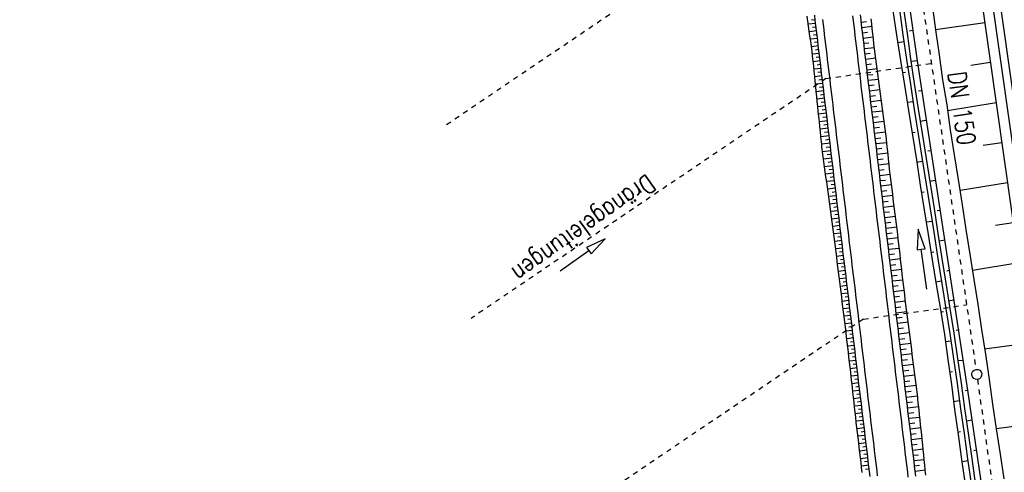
# Model space of a CAD drawing. Extents: x 446457 to 447032, y 444506 to 445688.
# Tile 71 of 83: x 446532 to 446629, y 445464 to 445509. Entities that reach past the tile are written whole.
import ezdxf

# ---------------------------------------------------------------- set-up
doc = ezdxf.new("R2010")
doc.units = 0
doc.header["$LTSCALE"] = 2
doc.header["$MEASUREMENT"] = 0
for name, pattern in [('ACAD_ISO03W100', [0.5, 0.25, -0.25]), ('AUSGEZOGEN', [0]), ('STRICHLINIEX2', [0.5, 0.25, -0.25])]:
    doc.linetypes.add(name, pattern=pattern)
for name, color, linetype in [('DB-Böschungen', 15, 'CONTINUOUS'), ('DB-Dränagesystem_neu', 15, 'CONTINUOUS'), ('DB-GRABEN', 15, 'AUSGEZOGEN'), ('DB-Kabelanlagen', 15, 'CONTINUOUS'), ('DB-LS-Wände', 15, 'CONTINUOUS'), ('DB-vorhandene_Dränagen', 15, 'CONTINUOUS'), ('DB-Wegböschungen', 15, 'CONTINUOUS'), ('DB-Wege', 15, 'CONTINUOUS'), ('FBRTOP', 250, 'AUSGEZOGEN')]:
    doc.layers.add(name, color=color, linetype=linetype)
doc.styles.add('ROMANS', font='romans.shx', dxfattribs={"width": 0.8})

msp = doc.modelspace()

# ---------------------------------------------------------------- linework, layer by layer
at = {"layer": 'DB-Böschungen', "linetype": 'Continuous'}
for p, q in [((446620.178, 445561.081), (446636.014, 445448.746)), ((446622.338, 445510.413), (446622.688, 445507.913)), ((446627.573, 445508.623), (446622.689, 445507.913)), ((446622.688, 445507.913), (446623.038, 445505.463)), ((446623.038, 445505.463), (446623.388, 445502.963)), ((446628.129, 445504.681), (446626.188, 445504.413)), ((446623.388, 445502.963), (446623.789, 445500.513)), ((446623.789, 445500.513), (446624.139, 445498.013)), ((446628.69, 445500.701), (446623.87, 445499.918)), ((446624.139, 445498.013), (446624.539, 445495.563)), ((446629.247, 445496.747), (446627.389, 445496.463)), ((446624.539, 445495.563), (446624.939, 445493.113)), ((446624.939, 445493.113), (446625.339, 445490.613)), ((446629.807, 445492.78), (446625.113, 445492.017)), ((446625.339, 445490.613), (446625.689, 445488.163)), ((446625.689, 445488.163), (446626.089, 445485.713)), ((446630.363, 445488.831), (446628.639, 445488.563)), ((446626.089, 445485.713), (446626.489, 445483.213)), ((446630.923, 445484.858), (446626.345, 445484.114)), ((446626.489, 445483.213), (446626.889, 445480.763)), ((446626.889, 445480.763), (446627.239, 445478.263)), ((446627.239, 445478.263), (446627.639, 445475.813)), ((446632.041, 445476.929), (446627.539, 445476.313)), ((446627.639, 445475.813), (446627.989, 445473.313)), ((446627.989, 445473.313), (446628.339, 445470.863)), ((446628.339, 445470.863), (446628.689, 445468.413)), ((446633.155, 445469.029), (446628.689, 445468.413)), ((446628.689, 445468.413), (446629.089, 445465.913)), ((446629.089, 445465.913), (446629.439, 445463.463))]:
    msp.add_line(p, q, dxfattribs=at)
at = {"layer": 'DB-Dränagesystem_neu', "linetype": 'STRICHLINIEX2'}
for p, q in [((446619.62, 445522.802), (446626.696, 445474.316)), ((446611.839, 445503.103), (446622.275, 445504.608)), ((446615.54, 445479.294), (446625.764, 445480.7)), ((446626.837, 445473.326), (446633.648, 445424.801))]:
    msp.add_line(p, q, dxfattribs=at)
at = {"layer": 'DB-Dränagesystem_neu', "linetype": 'Continuous'}
msp.add_ellipse((446626.768, 445473.821), major_axis=(0.354, 0.354), ratio=1, start_param=4.066813, end_param=10.349998, dxfattribs=at)
at = {"layer": 'DB-GRABEN', "linetype": 'Continuous'}
for p, q in [((446616.068, 445538.579), (446620.864, 445504.85)), ((446618.464, 445509.85), (446618.814, 445507.4)), ((446619.114, 445509.95), (446619.464, 445507.45)), ((446619.514, 445510), (446619.864, 445507.55)), ((446619.864, 445507.55), (446620.214, 445505.05)), ((446620.414, 445507.85), (446620.114, 445507.8)), ((446618.814, 445507.4), (446619.214, 445504.9)), ((446619.564, 445506.75), (446618.964, 445506.65)), ((446619.464, 445507.45), (446619.814, 445505)), ((446619.214, 445504.9), (446619.614, 445502.45)), ((446619.814, 445505), (446620.214, 445502.55)), ((446620.214, 445505.05), (446620.564, 445502.6)), ((446620.864, 445504.85), (446620.264, 445504.8)), ((446620.864, 445504.85), (446625.864, 445472.25)), ((446619.414, 445503.7), (446619.714, 445503.75)), ((446619.614, 445502.45), (446620.014, 445499.95)), ((446620.214, 445502.55), (446620.564, 445500.05)), ((446620.564, 445502.6), (446620.964, 445500.1)), ((446621.264, 445501.9), (446621.014, 445501.85)), ((446620.464, 445500.8), (446619.864, 445500.75)), ((446620.014, 445499.95), (446620.414, 445497.5)), ((446620.564, 445500.05), (446620.964, 445497.6)), ((446620.964, 445500.1), (446621.364, 445497.65)), ((446621.714, 445498.95), (446621.164, 445498.85)), ((446620.364, 445497.75), (446620.664, 445497.8)), ((446620.414, 445497.5), (446620.814, 445495.05)), ((446620.964, 445497.6), (446621.364, 445495.1)), ((446621.364, 445497.65), (446621.764, 445495.2)), ((446622.214, 445495.95), (446621.914, 445495.9)), ((446620.814, 445495.05), (446621.164, 445492.55)), ((446621.414, 445494.9), (446620.814, 445494.8)), ((446621.364, 445495.1), (446621.764, 445492.65)), ((446621.764, 445495.2), (446622.164, 445492.7)), ((446622.664, 445493), (446622.114, 445492.9)), ((446621.164, 445492.55), (446621.564, 445490.1)), ((446621.764, 445492.65), (446622.164, 445490.2)), ((446622.164, 445492.7), (446622.564, 445490.25)), ((446621.314, 445491.85), (446621.564, 445491.9)), ((446621.564, 445490.1), (446621.964, 445487.65)), ((446622.164, 445490.2), (446622.564, 445487.7)), ((446622.564, 445490.25), (446622.914, 445487.75)), ((446623.164, 445490.05), (446622.864, 445490)), ((446620.977, 445488.184), (446620.862, 445486.147)), ((446621.654, 445486.26), (446620.977, 445488.184)), ((446622.364, 445488.95), (446621.764, 445488.9)), ((446621.964, 445487.65), (446622.364, 445485.15)), ((446622.564, 445487.7), (446622.914, 445485.25)), ((446622.914, 445487.75), (446623.314, 445485.3)), ((446623.614, 445487.1), (446623.064, 445487)), ((446620.862, 445486.147), (446621.258, 445486.204)), ((446621.258, 445486.204), (446621.654, 445486.26)), ((446621.819, 445482.243), (446621.258, 445486.204)), ((446622.264, 445485.9), (446622.514, 445485.95)), ((446622.364, 445485.15), (446622.764, 445482.7)), ((446622.914, 445485.25), (446623.314, 445482.8)), ((446623.314, 445485.3), (446623.714, 445482.85)), ((446624.064, 445484.1), (446623.814, 445484.05)), ((446623.264, 445483.05), (446622.714, 445482.95)), ((446622.764, 445482.7), (446623.164, 445480.25)), ((446623.314, 445482.8), (446623.714, 445480.3)), ((446623.714, 445482.85), (446624.114, 445480.35)), ((446623.164, 445480.25), (446623.564, 445477.75)), ((446623.714, 445480.3), (446624.114, 445477.85)), ((446624.514, 445481.15), (446624.014, 445481.05)), ((446624.114, 445480.35), (446624.514, 445477.9)), ((446623.214, 445480), (446623.464, 445480.05)), ((446623.564, 445477.75), (446623.914, 445475.3)), ((446624.114, 445477.85), (446624.464, 445475.35)), ((446624.514, 445477.9), (446624.864, 445475.4)), ((446625.014, 445478.2), (446624.714, 445478.15)), ((446624.214, 445477.1), (446623.664, 445477.05)), ((446624.864, 445475.4), (446625.214, 445472.95)), ((446623.914, 445475.3), (446624.264, 445472.8)), ((446624.464, 445475.35), (446624.814, 445472.9)), ((446625.464, 445475.2), (446624.914, 445475.15)), ((446624.064, 445474.05), (446624.364, 445474.1)), ((446624.264, 445472.8), (446624.565, 445470.35)), ((446624.814, 445472.9), (446625.165, 445470.4)), ((446625.214, 445472.95), (446625.565, 445470.45)), ((446625.864, 445472.25), (446625.614, 445472.2)), ((446625.864, 445472.25), (446629.765, 445445.55)), ((446625.065, 445471.2), (446624.465, 445471.1)), ((446624.565, 445470.35), (446624.915, 445467.85)), ((446625.165, 445470.4), (446625.515, 445467.95)), ((446625.565, 445470.45), (446625.915, 445468)), ((446626.315, 445469.3), (446625.765, 445469.2)), ((446624.865, 445468.1), (446625.165, 445468.15)), ((446624.915, 445467.85), (446625.265, 445465.4)), ((446625.515, 445467.95), (446625.865, 445465.45)), ((446625.915, 445468), (446626.265, 445465.5)), ((446626.765, 445466.3), (446626.465, 445466.25)), ((446625.265, 445465.4), (446625.615, 445462.9)), ((446625.915, 445465.25), (446625.315, 445465.15)), ((446625.865, 445465.45), (446626.215, 445463)), ((446626.265, 445465.5), (446626.615, 445463.05))]:
    msp.add_line(p, q, dxfattribs=at)
at = {"layer": 'DB-Kabelanlagen', "linetype": 'Continuous'}
msp.add_line((446621.933, 445561.329), (446637.263, 445452.431), dxfattribs=at)
at = {"layer": 'DB-LS-Wände', "linetype": 'Continuous'}
msp.add_line((446624.674, 445536.475), (446637.004, 445448.886), dxfattribs=at)
at = {"layer": 'DB-vorhandene_Dränagen', "linetype": 'ACAD_ISO03W100'}
for p, q in [((446608.656, 445521.753), (446574.023, 445498.358)), ((446611.839, 445503.103), (446576.696, 445479.364)), ((446615.54, 445479.294), (446580.077, 445455.339))]:
    msp.add_line(p, q, dxfattribs=at)
at = {"layer": 'DB-vorhandene_Dränagen', "linetype": 'Continuous'}
for p, q in [((446589.992, 445487.227), (446588.13, 445486.394)), ((446588.593, 445485.742), (446589.992, 445487.227)), ((446588.13, 445486.394), (446588.362, 445486.068)), ((446585.532, 445484.056), (446588.362, 445486.068)), ((446588.362, 445486.068), (446588.593, 445485.742))]:
    msp.add_line(p, q, dxfattribs=at)
at = {"layer": 'DB-Wegböschungen', "linetype": 'Continuous'}
for p, q in [((446610.052, 445508.781), (446609.984, 445509.276)), ((446610.12, 445508.286), (446610.052, 445508.781)), ((446610.818, 445508.561), (446610.094, 445508.474)), ((446610.774, 445508.932), (446610.409, 445508.888)), ((446610.781, 445508.869), (446610.722, 445509.365)), ((446610.841, 445508.372), (446610.781, 445508.869)), ((446615.309, 445508.909), (446615.249, 445509.405)), ((446615.368, 445508.412), (446615.309, 445508.909)), ((446615.336, 445508.686), (446615.84, 445508.747)), ((446616.374, 445508.533), (446616.322, 445509.031)), ((446616.425, 445508.036), (446616.374, 445508.533)), ((446610.188, 445507.79), (446610.12, 445508.286)), ((446610.256, 445507.295), (446610.188, 445507.79)), ((446610.907, 445507.82), (446610.196, 445507.734)), ((446610.863, 445508.191), (446610.504, 445508.147)), ((446610.901, 445507.876), (446610.841, 445508.372)), ((446610.96, 445507.379), (446610.901, 445507.876)), ((446615.428, 445507.916), (446615.368, 445508.412)), ((446615.398, 445508.163), (446616.399, 445508.284)), ((446615.488, 445507.42), (446615.428, 445507.916)), ((446615.461, 445507.641), (446615.957, 445507.7)), ((446616.476, 445507.538), (446616.425, 445508.036)), ((446616.531, 445507.041), (446616.476, 445507.538)), ((446610.324, 445506.799), (446610.256, 445507.295)), ((446610.996, 445507.078), (446610.297, 445506.994)), ((446610.392, 445506.304), (446610.324, 445506.799)), ((446610.952, 445507.449), (446610.599, 445507.407)), ((446611.041, 445506.708), (446610.695, 445506.666)), ((446611.02, 445506.883), (446610.96, 445507.379)), ((446611.079, 445506.386), (446611.02, 445506.883)), ((446615.547, 445506.923), (446615.488, 445507.42)), ((446615.524, 445507.118), (446616.509, 445507.236)), ((446615.607, 445506.427), (446615.547, 445506.923)), ((446615.587, 445506.595), (446616.077, 445506.654)), ((446616.587, 445506.544), (446616.531, 445507.041)), ((446610.457, 445505.808), (446610.392, 445506.304)), ((446611.085, 445506.337), (446610.399, 445506.254)), ((446610.517, 445505.312), (446610.457, 445505.808)), ((446611.174, 445505.595), (446610.493, 445505.514)), ((446611.13, 445505.966), (446610.788, 445505.925)), ((446611.139, 445505.89), (446611.079, 445506.386)), ((446611.199, 445505.394), (446611.139, 445505.89)), ((446615.667, 445505.93), (446615.607, 445506.427)), ((446615.65, 445506.072), (446616.627, 445506.189)), ((446615.726, 445505.434), (446615.667, 445505.93)), ((446615.712, 445505.549), (446616.201, 445505.608)), ((446616.644, 445506.048), (446616.587, 445506.544)), ((446616.705, 445505.551), (446616.644, 445506.048)), ((446610.573, 445504.815), (446610.517, 445505.312)), ((446610.623, 445504.317), (446610.573, 445504.815)), ((446611.264, 445504.854), (446610.577, 445504.772)), ((446611.219, 445505.225), (446610.878, 445505.184)), ((446611.258, 445504.897), (446611.199, 445505.394)), ((446611.318, 445504.401), (446611.258, 445504.897)), ((446615.786, 445504.937), (446615.726, 445505.434)), ((446615.775, 445505.026), (446616.758, 445505.144)), ((446615.846, 445504.441), (446615.786, 445504.937)), ((446616.77, 445505.056), (446616.705, 445505.551)), ((446616.836, 445504.56), (446616.77, 445505.056)), ((446610.674, 445503.82), (446610.623, 445504.317)), ((446611.353, 445504.113), (446610.653, 445504.029)), ((446610.725, 445503.322), (446610.674, 445503.82)), ((446611.308, 445504.483), (446610.962, 445504.442)), ((446611.397, 445503.742), (446611.044, 445503.699)), ((446611.378, 445503.904), (446611.318, 445504.401)), ((446611.437, 445503.408), (446611.378, 445503.904)), ((446615.838, 445504.503), (446616.333, 445504.562)), ((446615.905, 445503.944), (446615.846, 445504.441)), ((446615.901, 445503.98), (446616.896, 445504.1)), ((446615.965, 445503.448), (446615.905, 445503.944)), ((446616.901, 445504.064), (446616.836, 445504.56)), ((446616.967, 445503.568), (446616.901, 445504.064)), ((446610.776, 445502.825), (446610.725, 445503.322)), ((446611.442, 445503.371), (446610.729, 445503.286)), ((446610.827, 445502.327), (446610.776, 445502.825)), ((446611.486, 445503), (446611.126, 445502.957)), ((446611.497, 445502.911), (446611.437, 445503.408)), ((446611.556, 445502.415), (446611.497, 445502.911)), ((446615.964, 445503.457), (446616.465, 445503.517)), ((446616.024, 445502.952), (446615.965, 445503.448)), ((446616.084, 445502.455), (446616.024, 445502.952)), ((446616.026, 445502.934), (446617.034, 445503.055)), ((446617.032, 445503.073), (446616.967, 445503.568)), ((446617.098, 445502.577), (446617.032, 445503.073)), ((446611.531, 445502.63), (446610.805, 445502.542)), ((446610.877, 445501.83), (446610.827, 445502.327)), ((446610.928, 445501.332), (446610.877, 445501.83)), ((446611.62, 445501.888), (446610.88, 445501.799)), ((446611.575, 445502.259), (446611.209, 445502.215)), ((446611.616, 445501.918), (446611.556, 445502.415)), ((446611.676, 445501.422), (446611.616, 445501.918)), ((446616.144, 445501.959), (446616.084, 445502.455)), ((446616.089, 445502.411), (446616.596, 445502.472)), ((446616.203, 445501.462), (446616.144, 445501.959)), ((446616.152, 445501.888), (446617.172, 445502.011)), ((446617.163, 445502.081), (446617.098, 445502.577)), ((446617.229, 445501.585), (446617.163, 445502.081)), ((446610.979, 445500.835), (446610.928, 445501.332)), ((446611.709, 445501.147), (446610.956, 445501.056)), ((446611.03, 445500.337), (446610.979, 445500.835)), ((446611.664, 445501.518), (446611.291, 445501.473)), ((446611.753, 445500.776), (446611.374, 445500.731)), ((446611.735, 445500.926), (446611.676, 445501.422)), ((446611.795, 445500.429), (446611.735, 445500.926)), ((446616.263, 445500.966), (446616.203, 445501.462)), ((446616.215, 445501.366), (446616.728, 445501.427)), ((446616.323, 445500.469), (446616.263, 445500.966)), ((446616.278, 445500.843), (446617.311, 445500.967)), ((446617.295, 445501.09), (446617.229, 445501.585)), ((446617.363, 445500.594), (446617.295, 445501.09)), ((446611.08, 445499.84), (446611.03, 445500.337)), ((446611.798, 445500.405), (446611.032, 445500.313)), ((446611.131, 445499.342), (446611.08, 445499.84)), ((446611.842, 445500.035), (446611.456, 445499.988)), ((446611.855, 445499.933), (446611.795, 445500.429)), ((446611.914, 445499.436), (446611.855, 445499.933)), ((446616.382, 445499.973), (446616.323, 445500.469)), ((446616.341, 445500.32), (446616.862, 445500.382)), ((446616.442, 445499.477), (446616.382, 445499.973)), ((446616.403, 445499.797), (446617.456, 445499.923)), ((446617.431, 445500.099), (446617.363, 445500.594)), ((446617.5, 445499.604), (446617.431, 445500.099)), ((446611.887, 445499.664), (446611.108, 445499.57)), ((446611.182, 445498.845), (446611.131, 445499.342)), ((446611.234, 445498.347), (446611.182, 445498.845)), ((446611.976, 445498.922), (446611.184, 445498.827)), ((446611.931, 445499.293), (446611.539, 445499.246)), ((446611.974, 445498.94), (446611.914, 445499.436)), ((446612.034, 445498.444), (446611.974, 445498.94)), ((446616.501, 445498.98), (446616.442, 445499.477)), ((446616.466, 445499.274), (446616.997, 445499.338)), ((446616.561, 445498.484), (446616.501, 445498.98)), ((446616.529, 445498.751), (446617.6, 445498.88)), ((446617.568, 445499.108), (446617.5, 445499.604)), ((446617.637, 445498.613), (446617.568, 445499.108)), ((446611.286, 445497.85), (446611.234, 445498.347)), ((446612.065, 445498.181), (446611.262, 445498.085)), ((446611.338, 445497.353), (446611.286, 445497.85)), ((446612.021, 445498.552), (446611.622, 445498.504)), ((446612.11, 445497.81), (446611.705, 445497.762)), ((446612.093, 445497.947), (446612.034, 445498.444)), ((446612.153, 445497.451), (446612.093, 445497.947)), ((446616.621, 445497.987), (446616.561, 445498.484)), ((446616.592, 445498.228), (446617.132, 445498.293)), ((446616.68, 445497.491), (446616.621, 445497.987)), ((446616.655, 445497.705), (446617.742, 445497.836)), ((446617.705, 445498.118), (446617.637, 445498.613)), ((446617.768, 445497.622), (446617.705, 445498.118)), ((446611.39, 445496.855), (446611.338, 445497.353)), ((446612.154, 445497.44), (446611.339, 445497.342)), ((446611.416, 445496.607), (446611.39, 445496.855)), ((446612.199, 445497.069), (446611.788, 445497.02)), ((446612.212, 445496.954), (446612.153, 445497.451)), ((446612.272, 445496.458), (446612.212, 445496.954)), ((446616.74, 445496.994), (446616.68, 445497.491)), ((446616.717, 445497.182), (446617.26, 445497.247)), ((446616.8, 445496.498), (446616.74, 445496.994)), ((446617.821, 445497.124), (446617.768, 445497.622)), ((446617.875, 445496.627), (446617.821, 445497.124)), ((446611.444, 445496.358), (446611.416, 445496.607)), ((446612.243, 445496.698), (446611.417, 445496.599)), ((446611.475, 445496.11), (446611.444, 445496.358)), ((446611.509, 445495.862), (446611.475, 445496.11)), ((446611.576, 445495.367), (446611.509, 445495.862)), ((446612.332, 445495.957), (446611.51, 445495.858)), ((446612.288, 445496.328), (446611.874, 445496.278)), ((446612.332, 445495.961), (446612.272, 445496.458)), ((446612.391, 445495.465), (446612.332, 445495.961)), ((446616.78, 445496.659), (446617.857, 445496.789)), ((446616.859, 445496.002), (446616.8, 445496.498)), ((446616.843, 445496.136), (446617.378, 445496.201)), ((446616.919, 445495.505), (446616.859, 445496.002)), ((446617.928, 445496.13), (446617.875, 445496.627)), ((446617.981, 445495.633), (446617.928, 445496.13)), ((446611.642, 445494.871), (446611.576, 445495.367)), ((446612.421, 445495.215), (446611.609, 445495.118)), ((446611.708, 445494.376), (446611.642, 445494.871)), ((446612.377, 445495.586), (446611.968, 445495.537)), ((446612.451, 445494.968), (446612.391, 445495.465)), ((446612.511, 445494.472), (446612.451, 445494.968)), ((446616.906, 445495.613), (446617.969, 445495.741)), ((446616.978, 445495.009), (446616.919, 445495.505)), ((446616.969, 445495.09), (446617.497, 445495.154)), ((446617.038, 445494.512), (446616.978, 445495.009)), ((446618.034, 445495.135), (446617.981, 445495.633)), ((446618.088, 445494.638), (446618.034, 445495.135)), ((446612.51, 445494.474), (446611.708, 445494.378)), ((446611.775, 445493.88), (446611.708, 445494.376)), ((446612.466, 445494.845), (446612.062, 445494.796)), ((446612.555, 445494.103), (446612.156, 445494.055)), ((446612.57, 445493.976), (446612.511, 445494.472)), ((446612.63, 445493.479), (446612.57, 445493.976)), ((446617.031, 445494.568), (446618.082, 445494.694)), ((446617.098, 445494.016), (446617.038, 445494.512)), ((446617.094, 445494.045), (446617.616, 445494.107)), ((446617.157, 445493.519), (446617.098, 445494.016)), ((446618.141, 445494.141), (446618.088, 445494.638)), ((446618.167, 445493.892), (446618.141, 445494.141)), ((446618.194, 445493.644), (446618.167, 445493.892)), ((446611.841, 445493.384), (446611.775, 445493.88)), ((446612.599, 445493.732), (446611.807, 445493.637)), ((446611.908, 445492.889), (446611.841, 445493.384)), ((446612.688, 445492.991), (446611.907, 445492.897)), ((446612.644, 445493.362), (446612.25, 445493.315)), ((446612.689, 445492.983), (446612.63, 445493.479)), ((446612.749, 445492.486), (446612.689, 445492.983)), ((446617.157, 445493.522), (446618.194, 445493.646)), ((446617.217, 445493.023), (446617.157, 445493.519)), ((446617.277, 445492.527), (446617.217, 445493.023)), ((446617.22, 445492.999), (446617.739, 445493.061)), ((446618.224, 445493.396), (446618.194, 445493.644)), ((446618.256, 445493.148), (446618.224, 445493.396)), ((446618.318, 445492.652), (446618.256, 445493.148)), ((446611.974, 445492.393), (446611.908, 445492.889)), ((446612.041, 445491.898), (446611.974, 445492.393)), ((446612.777, 445492.25), (446612.006, 445492.157)), ((446612.733, 445492.62), (446612.345, 445492.574)), ((446612.809, 445491.99), (446612.749, 445492.486)), ((446612.868, 445491.493), (446612.809, 445491.99)), ((446617.336, 445492.03), (446617.277, 445492.527)), ((446617.283, 445492.476), (446618.325, 445492.601)), ((446617.396, 445491.534), (446617.336, 445492.03)), ((446617.345, 445491.953), (446617.868, 445492.016)), ((446618.381, 445492.156), (446618.318, 445492.652)), ((446618.443, 445491.659), (446618.381, 445492.156)), ((446612.107, 445491.402), (446612.041, 445491.898)), ((446612.867, 445491.508), (446612.105, 445491.417)), ((446612.174, 445490.906), (446612.107, 445491.402)), ((446612.822, 445491.879), (446612.439, 445491.833)), ((446612.911, 445491.137), (446612.533, 445491.092)), ((446612.928, 445490.997), (446612.868, 445491.493)), ((446612.988, 445490.501), (446612.928, 445490.997)), ((446617.455, 445491.037), (446617.396, 445491.534)), ((446617.408, 445491.43), (446618.456, 445491.556)), ((446617.515, 445490.541), (446617.455, 445491.037)), ((446617.471, 445490.907), (446617.996, 445490.97)), ((446618.505, 445491.163), (446618.443, 445491.659)), ((446618.567, 445490.667), (446618.505, 445491.163)), ((446612.24, 445490.411), (446612.174, 445490.906)), ((446612.956, 445490.767), (446612.205, 445490.676)), ((446612.307, 445489.915), (446612.24, 445490.411)), ((446613.045, 445490.025), (446612.304, 445489.936)), ((446613, 445490.396), (446612.627, 445490.351)), ((446613.047, 445490.004), (446612.988, 445490.501)), ((446613.107, 445489.508), (446613.047, 445490.004)), ((446617.575, 445490.044), (446617.515, 445490.541)), ((446617.534, 445490.384), (446618.587, 445490.511)), ((446617.634, 445489.548), (446617.575, 445490.044)), ((446618.63, 445490.171), (446618.567, 445490.667)), ((446618.692, 445489.675), (446618.63, 445490.171)), ((446612.373, 445489.42), (446612.307, 445489.915)), ((446612.44, 445488.924), (446612.373, 445489.42)), ((446613.134, 445489.284), (446612.403, 445489.196)), ((446613.089, 445489.655), (446612.721, 445489.61)), ((446613.166, 445489.011), (446613.107, 445489.508)), ((446617.597, 445489.861), (446618.125, 445489.925)), ((446617.694, 445489.052), (446617.634, 445489.548)), ((446617.659, 445489.338), (446618.718, 445489.465)), ((446617.754, 445488.555), (446617.694, 445489.052)), ((446618.754, 445489.179), (446618.692, 445489.675)), ((446618.816, 445488.683), (446618.754, 445489.179)), ((446612.506, 445488.428), (446612.44, 445488.924)), ((446613.223, 445488.542), (446612.502, 445488.456)), ((446612.572, 445487.933), (446612.506, 445488.428)), ((446613.178, 445488.913), (446612.815, 445488.869)), ((446613.267, 445488.172), (446612.91, 445488.129)), ((446613.226, 445488.515), (446613.166, 445489.011)), ((446613.286, 445488.018), (446613.226, 445488.515)), ((446617.722, 445488.815), (446618.253, 445488.879)), ((446617.813, 445488.059), (446617.754, 445488.555)), ((446617.785, 445488.293), (446618.849, 445488.42)), ((446617.873, 445487.562), (446617.813, 445488.059)), ((446618.879, 445488.187), (446618.816, 445488.683)), ((446618.94, 445487.69), (446618.879, 445488.187)), ((446612.639, 445487.437), (446612.572, 445487.933)), ((446613.312, 445487.801), (446612.602, 445487.716)), ((446612.705, 445486.942), (446612.639, 445487.437)), ((446613.356, 445487.43), (446613.004, 445487.388)), ((446613.345, 445487.522), (446613.286, 445488.018)), ((446613.405, 445487.026), (446613.345, 445487.522)), ((446617.848, 445487.77), (446618.381, 445487.834)), ((446617.932, 445487.066), (446617.873, 445487.562)), ((446617.911, 445487.247), (446618.977, 445487.375)), ((446617.992, 445486.569), (446617.932, 445487.066)), ((446618.997, 445487.194), (446618.94, 445487.69)), ((446619.054, 445486.697), (446618.997, 445487.194)), ((446613.401, 445487.059), (446612.701, 445486.975)), ((446612.771, 445486.446), (446612.705, 445486.942)), ((446612.835, 445485.95), (446612.771, 445486.446)), ((446613.49, 445486.318), (446612.799, 445486.235)), ((446613.445, 445486.689), (446613.098, 445486.647)), ((446613.465, 445486.529), (446613.405, 445487.026)), ((446613.524, 445486.033), (446613.465, 445486.529)), ((446617.974, 445486.724), (446618.505, 445486.788)), ((446618.052, 445486.073), (446617.992, 445486.569)), ((446618.036, 445486.201), (446619.096, 445486.328)), ((446619.111, 445486.2), (446619.054, 445486.697)), ((446619.168, 445485.703), (446619.111, 445486.2)), ((446612.899, 445485.454), (446612.835, 445485.95)), ((446613.579, 445485.577), (446612.894, 445485.494)), ((446612.961, 445484.958), (446612.899, 445485.454)), ((446613.534, 445485.947), (446613.19, 445485.906)), ((446613.624, 445485.206), (446613.282, 445485.165)), ((446613.584, 445485.536), (446613.524, 445486.033)), ((446613.643, 445485.04), (446613.584, 445485.536)), ((446618.111, 445485.576), (446618.052, 445486.073)), ((446618.099, 445485.678), (446618.628, 445485.741)), ((446618.171, 445485.08), (446618.111, 445485.576)), ((446618.162, 445485.155), (446619.216, 445485.282)), ((446619.225, 445485.207), (446619.168, 445485.703)), ((446619.282, 445484.71), (446619.225, 445485.207)), ((446613.023, 445484.462), (446612.961, 445484.958)), ((446613.668, 445484.835), (446612.987, 445484.753)), ((446613.085, 445483.966), (446613.023, 445484.462)), ((446613.713, 445484.464), (446613.373, 445484.424)), ((446613.703, 445484.543), (446613.643, 445485.04)), ((446613.763, 445484.047), (446613.703, 445484.543)), ((446618.231, 445484.584), (446618.171, 445485.08)), ((446618.225, 445484.632), (446618.75, 445484.695)), ((446618.29, 445484.087), (446618.231, 445484.584)), ((446618.288, 445484.109), (446619.336, 445484.235)), ((446619.339, 445484.213), (446619.282, 445484.71)), ((446619.396, 445483.716), (446619.339, 445484.213)), ((446613.757, 445484.094), (446613.079, 445484.012)), ((446613.146, 445483.469), (446613.085, 445483.966)), ((446613.208, 445482.973), (446613.146, 445483.469)), ((446613.846, 445483.352), (446613.171, 445483.271)), ((446613.802, 445483.723), (446613.463, 445483.682)), ((446613.822, 445483.551), (446613.763, 445484.047)), ((446613.882, 445483.054), (446613.822, 445483.551)), ((446618.35, 445483.591), (446618.29, 445484.087)), ((446618.35, 445483.586), (446618.873, 445483.649)), ((446618.409, 445483.094), (446618.35, 445483.591)), ((446618.413, 445483.063), (446619.456, 445483.189)), ((446619.453, 445483.22), (446619.396, 445483.716)), ((446619.51, 445482.723), (446619.453, 445483.22)), ((446613.27, 445482.477), (446613.208, 445482.973)), ((446613.935, 445482.611), (446613.263, 445482.53)), ((446613.331, 445481.981), (446613.27, 445482.477)), ((446613.891, 445482.982), (446613.554, 445482.941)), ((446613.98, 445482.24), (446613.644, 445482.2)), ((446613.942, 445482.558), (446613.882, 445483.054)), ((446614.001, 445482.061), (446613.942, 445482.558)), ((446618.469, 445482.598), (446618.409, 445483.094)), ((446618.529, 445482.101), (446618.469, 445482.598)), ((446618.476, 445482.54), (446618.996, 445482.603)), ((446619.568, 445482.226), (446619.51, 445482.723)), ((446619.631, 445481.73), (446619.568, 445482.226)), ((446613.393, 445481.485), (446613.331, 445481.981)), ((446614.024, 445481.869), (446613.355, 445481.789)), ((446613.455, 445480.988), (446613.393, 445481.485)), ((446614.069, 445481.499), (446613.735, 445481.459)), ((446614.061, 445481.565), (446614.001, 445482.061)), ((446614.12, 445481.068), (446614.061, 445481.565)), ((446618.588, 445481.605), (446618.529, 445482.101)), ((446618.539, 445482.017), (446619.579, 445482.142)), ((446618.648, 445481.109), (446618.588, 445481.605)), ((446618.602, 445481.495), (446619.123, 445481.557)), ((446619.694, 445481.234), (446619.631, 445481.73)), ((446619.756, 445480.738), (446619.694, 445481.234)), ((446614.113, 445481.128), (446613.447, 445481.048)), ((446613.516, 445480.492), (446613.455, 445480.988)), ((446613.578, 445479.996), (446613.516, 445480.492)), ((446614.202, 445480.386), (446613.539, 445480.307)), ((446614.158, 445480.757), (446613.826, 445480.717)), ((446614.18, 445480.572), (446614.12, 445481.068)), ((446614.24, 445480.076), (446614.18, 445480.572)), ((446618.708, 445480.612), (446618.648, 445481.109)), ((446618.664, 445480.972), (446619.711, 445481.097)), ((446618.767, 445480.116), (446618.708, 445480.612)), ((446618.727, 445480.449), (446619.252, 445480.512)), ((446619.819, 445480.242), (446619.756, 445480.738)), ((446619.882, 445479.746), (446619.819, 445480.242)), ((446613.64, 445479.5), (446613.578, 445479.996)), ((446614.291, 445479.645), (446613.632, 445479.566)), ((446613.702, 445479.004), (446613.64, 445479.5)), ((446614.247, 445480.016), (446613.916, 445479.976)), ((446614.336, 445479.274), (446614.007, 445479.235)), ((446614.299, 445479.579), (446614.24, 445480.076)), ((446614.359, 445479.083), (446614.299, 445479.579)), ((446618.827, 445479.619), (446618.767, 445480.116)), ((446618.79, 445479.926), (446619.843, 445480.052)), ((446618.886, 445479.123), (446618.827, 445479.619)), ((446618.853, 445479.403), (446619.381, 445479.466)), ((446619.945, 445479.25), (446619.882, 445479.746)), ((446613.763, 445478.507), (446613.702, 445479.004)), ((446614.38, 445478.904), (446613.724, 445478.825)), ((446613.825, 445478.011), (446613.763, 445478.507)), ((446614.425, 445478.533), (446614.097, 445478.494)), ((446614.419, 445478.586), (446614.359, 445479.083)), ((446614.478, 445478.09), (446614.419, 445478.586)), ((446618.946, 445478.626), (446618.886, 445479.123)), ((446618.916, 445478.88), (446619.975, 445479.007)), ((446619.006, 445478.13), (446618.946, 445478.626)), ((446618.978, 445478.357), (446619.51, 445478.421)), ((446620.008, 445478.754), (446619.945, 445479.25)), ((446620.07, 445478.258), (446620.008, 445478.754)), ((446614.47, 445478.162), (446613.816, 445478.084)), ((446613.887, 445477.515), (446613.825, 445478.011)), ((446613.948, 445477.019), (446613.887, 445477.515)), ((446614.559, 445477.421), (446613.908, 445477.343)), ((446614.514, 445477.791), (446614.188, 445477.752)), ((446614.538, 445477.593), (446614.478, 445478.09)), ((446614.597, 445477.097), (446614.538, 445477.593)), ((446619.065, 445477.634), (446619.006, 445478.13)), ((446619.041, 445477.834), (446620.108, 445477.962)), ((446619.125, 445477.137), (446619.065, 445477.634)), ((446619.104, 445477.311), (446619.639, 445477.375)), ((446620.133, 445477.762), (446620.07, 445478.258)), ((446620.197, 445477.266), (446620.133, 445477.762)), ((446614.007, 445476.522), (446613.948, 445477.019)), ((446614.648, 445476.679), (446613.998, 445476.601)), ((446614.063, 445476.025), (446614.007, 445476.522)), ((446614.603, 445477.05), (446614.278, 445477.011)), ((446614.657, 445476.6), (446614.597, 445477.097)), ((446614.717, 445476.104), (446614.657, 445476.6)), ((446619.185, 445476.641), (446619.125, 445477.137)), ((446619.167, 445476.788), (446620.241, 445476.917)), ((446619.244, 445476.144), (446619.185, 445476.641)), ((446620.26, 445476.77), (446620.197, 445477.266)), ((446620.324, 445476.274), (446620.26, 445476.77)), ((446614.118, 445475.529), (446614.063, 445476.025)), ((446614.737, 445475.938), (446614.081, 445475.859)), ((446614.174, 445475.032), (446614.118, 445475.529)), ((446614.692, 445476.309), (446614.366, 445476.269)), ((446614.781, 445475.567), (446614.452, 445475.528)), ((446614.776, 445475.608), (446614.717, 445476.104)), ((446614.836, 445475.111), (446614.776, 445475.608)), ((446619.23, 445476.265), (446619.769, 445476.33)), ((446619.304, 445475.648), (446619.244, 445476.144)), ((446619.293, 445475.742), (446620.375, 445475.872)), ((446619.364, 445475.151), (446619.304, 445475.648)), ((446620.387, 445475.778), (446620.324, 445476.274)), ((446620.451, 445475.282), (446620.387, 445475.778)), ((446614.826, 445475.196), (446614.164, 445475.117)), ((446614.229, 445474.535), (446614.174, 445475.032)), ((446614.285, 445474.038), (446614.229, 445474.535)), ((446614.915, 445474.455), (446614.247, 445474.375)), ((446614.87, 445474.826), (446614.538, 445474.786)), ((446614.896, 445474.615), (446614.836, 445475.111)), ((446614.955, 445474.118), (446614.896, 445474.615)), ((446619.355, 445475.219), (446619.899, 445475.285)), ((446619.423, 445474.655), (446619.364, 445475.151)), ((446619.418, 445474.697), (446620.509, 445474.828)), ((446619.483, 445474.159), (446619.423, 445474.655)), ((446620.514, 445474.786), (446620.451, 445475.282)), ((446620.578, 445474.29), (446620.514, 445474.786)), ((446614.34, 445473.541), (446614.285, 445474.038)), ((446615.004, 445473.714), (446614.33, 445473.633)), ((446614.396, 445473.044), (446614.34, 445473.541)), ((446614.959, 445474.084), (446614.624, 445474.044)), ((446615.015, 445473.622), (446614.955, 445474.118)), ((446615.075, 445473.125), (446615.015, 445473.622)), ((446619.481, 445474.174), (446620.028, 445474.239)), ((446619.542, 445473.662), (446619.483, 445474.159)), ((446619.602, 445473.166), (446619.542, 445473.662)), ((446619.544, 445473.651), (446620.643, 445473.783)), ((446620.641, 445473.794), (446620.578, 445474.29)), ((446620.705, 445473.298), (446620.641, 445473.794)), ((446614.451, 445472.547), (446614.396, 445473.044)), ((446615.093, 445472.972), (446614.413, 445472.89)), ((446614.507, 445472.05), (446614.451, 445472.547)), ((446615.048, 445473.343), (446614.71, 445473.302)), ((446615.137, 445472.601), (446614.796, 445472.56)), ((446615.134, 445472.629), (446615.075, 445473.125)), ((446615.194, 445472.133), (446615.134, 445472.629)), ((446619.662, 445472.669), (446619.602, 445473.166)), ((446619.607, 445473.128), (446620.158, 445473.194)), ((446619.721, 445472.173), (446619.662, 445472.669)), ((446619.669, 445472.605), (446620.776, 445472.738)), ((446620.768, 445472.802), (446620.705, 445473.298)), ((446620.832, 445472.306), (446620.768, 445472.802)), ((446615.182, 445472.231), (446614.496, 445472.148)), ((446614.562, 445471.553), (446614.507, 445472.05)), ((446614.618, 445471.056), (446614.562, 445471.553)), ((446615.271, 445471.489), (446614.579, 445471.406)), ((446615.227, 445471.86), (446614.882, 445471.819)), ((446615.253, 445471.636), (446615.194, 445472.133)), ((446615.313, 445471.14), (446615.253, 445471.636)), ((446619.781, 445471.676), (446619.721, 445472.173)), ((446619.732, 445472.082), (446620.288, 445472.149)), ((446619.841, 445471.18), (446619.781, 445471.676)), ((446619.795, 445471.559), (446620.908, 445471.693)), ((446620.864, 445472.058), (446620.832, 445472.306)), ((446620.895, 445471.81), (446620.864, 445472.058)), ((446620.922, 445471.562), (446620.895, 445471.81)), ((446620.948, 445471.313), (446620.922, 445471.562)), ((446614.673, 445470.559), (446614.618, 445471.056)), ((446615.36, 445470.748), (446614.662, 445470.664)), ((446614.729, 445470.062), (446614.673, 445470.559)), ((446615.316, 445471.119), (446614.968, 445471.077)), ((446615.373, 445470.643), (446615.313, 445471.14)), ((446615.432, 445470.147), (446615.373, 445470.643)), ((446619.9, 445470.684), (446619.841, 445471.18)), ((446619.858, 445471.036), (446620.41, 445471.103)), ((446619.96, 445470.187), (446619.9, 445470.684)), ((446619.921, 445470.513), (446621.019, 445470.645)), ((446621.001, 445470.816), (446620.948, 445471.313)), ((446621.053, 445470.318), (446621.001, 445470.816)), ((446614.785, 445469.565), (446614.729, 445470.062)), ((446615.449, 445470.006), (446614.744, 445469.922)), ((446614.844, 445469.069), (446614.785, 445469.565)), ((446615.405, 445470.377), (446615.054, 445470.335)), ((446615.494, 445469.636), (446615.14, 445469.593)), ((446615.492, 445469.65), (446615.432, 445470.147)), ((446615.552, 445469.154), (446615.492, 445469.65)), ((446620.019, 445469.691), (446619.96, 445470.187)), ((446619.983, 445469.99), (446620.529, 445470.056)), ((446620.079, 445469.194), (446620.019, 445469.691)), ((446620.046, 445469.467), (446621.129, 445469.597)), ((446621.106, 445469.821), (446621.053, 445470.318)), ((446621.158, 445469.324), (446621.106, 445469.821)), ((446615.538, 445469.265), (446614.831, 445469.18)), ((446614.903, 445468.573), (446614.844, 445469.069)), ((446614.963, 445468.076), (446614.903, 445468.573)), ((446615.583, 445468.894), (446615.229, 445468.852)), ((446615.611, 445468.658), (446615.552, 445469.154)), ((446615.671, 445468.161), (446615.611, 445468.658)), ((446620.139, 445468.698), (446620.079, 445469.194)), ((446620.109, 445468.944), (446620.647, 445469.009)), ((446620.198, 445468.201), (446620.139, 445468.698)), ((446620.172, 445468.422), (446621.24, 445468.55)), ((446621.211, 445468.827), (446621.158, 445469.324)), ((446621.263, 445468.329), (446621.211, 445468.827)), ((446615.627, 445468.523), (446614.919, 445468.438)), ((446615.022, 445467.58), (446614.963, 445468.076)), ((446615.716, 445467.782), (446615.008, 445467.697)), ((446615.081, 445467.083), (446615.022, 445467.58)), ((446615.672, 445468.153), (446615.318, 445468.11)), ((446615.73, 445467.665), (446615.671, 445468.161)), ((446615.79, 445467.168), (446615.73, 445467.665)), ((446620.258, 445467.705), (446620.198, 445468.201)), ((446620.235, 445467.899), (446620.765, 445467.962)), ((446620.318, 445467.208), (446620.258, 445467.705)), ((446621.315, 445467.832), (446621.263, 445468.329)), ((446621.366, 445467.334), (446621.315, 445467.832)), ((446615.14, 445466.587), (446615.081, 445467.083)), ((446615.805, 445467.041), (446615.097, 445466.955)), ((446615.761, 445467.411), (446615.407, 445467.369)), ((446615.85, 445466.67), (446615.495, 445466.627)), ((446615.85, 445466.672), (446615.79, 445467.168)), ((446615.909, 445466.175), (446615.85, 445466.672)), ((446620.297, 445467.376), (446621.349, 445467.502)), ((446620.377, 445466.712), (446620.318, 445467.208)), ((446620.36, 445466.853), (446620.881, 445466.915)), ((446620.437, 445466.216), (446620.377, 445466.712)), ((446621.417, 445466.837), (446621.366, 445467.334)), ((446621.468, 445466.339), (446621.417, 445466.837)), ((446615.196, 445466.09), (446615.14, 445466.587)), ((446615.894, 445466.299), (446615.182, 445466.214)), ((446615.251, 445465.593), (446615.196, 445466.09)), ((446615.939, 445465.928), (446615.581, 445465.885)), ((446615.969, 445465.679), (446615.909, 445466.175)), ((446616.029, 445465.183), (446615.969, 445465.679)), ((446620.423, 445466.33), (446621.456, 445466.454)), ((446620.496, 445465.719), (446620.437, 445466.216)), ((446620.486, 445465.807), (446620.998, 445465.868)), ((446620.556, 445465.223), (446620.496, 445465.719)), ((446621.519, 445465.842), (446621.468, 445466.339)), ((446621.57, 445465.345), (446621.519, 445465.842)), ((446615.307, 445465.096), (446615.251, 445465.593)), ((446615.983, 445465.558), (446615.265, 445465.471)), ((446615.363, 445464.599), (446615.307, 445465.096)), ((446616.073, 445464.816), (446615.349, 445464.729)), ((446616.028, 445465.187), (446615.667, 445465.144)), ((446616.088, 445464.686), (446616.029, 445465.183)), ((446616.148, 445464.19), (446616.088, 445464.686)), ((446620.549, 445465.284), (446621.563, 445465.406)), ((446620.616, 445464.726), (446620.556, 445465.223)), ((446620.612, 445464.761), (446621.114, 445464.821)), ((446620.675, 445464.23), (446620.616, 445464.726)), ((446621.621, 445464.847), (446621.57, 445465.345)), ((446621.672, 445464.35), (446621.621, 445464.847)), ((446615.419, 445464.102), (446615.363, 445464.599)), ((446616.117, 445464.446), (446615.754, 445464.402)), ((446616.207, 445463.693), (446616.148, 445464.19)), ((446620.674, 445464.238), (446621.671, 445464.358)), ((446620.735, 445463.733), (446620.675, 445464.23)), ((446621.722, 445463.852), (446621.672, 445464.35))]:
    msp.add_line(p, q, dxfattribs=at)
at = {"layer": 'DB-Wege', "linetype": 'Continuous'}
for p, q in [((446611.586, 445508.462), (446611.526, 445508.958)), ((446614.564, 445508.819), (446614.505, 445509.316)), ((446614.624, 445508.323), (446614.564, 445508.819)), ((446611.645, 445507.965), (446611.586, 445508.462)), ((446611.705, 445507.469), (446611.645, 445507.965)), ((446614.683, 445507.826), (446614.624, 445508.323)), ((446614.743, 445507.33), (446614.683, 445507.826)), ((446611.764, 445506.972), (446611.705, 445507.469)), ((446611.824, 445506.476), (446611.764, 445506.972)), ((446614.803, 445506.834), (446614.743, 445507.33)), ((446614.862, 445506.337), (446614.803, 445506.834)), ((446611.884, 445505.979), (446611.824, 445506.476)), ((446611.943, 445505.483), (446611.884, 445505.979)), ((446614.922, 445505.841), (446614.862, 445506.337)), ((446614.982, 445505.344), (446614.922, 445505.841)), ((446612.003, 445504.987), (446611.943, 445505.483)), ((446612.063, 445504.49), (446612.003, 445504.987)), ((446615.041, 445504.848), (446614.982, 445505.344)), ((446615.101, 445504.351), (446615.041, 445504.848)), ((446612.122, 445503.994), (446612.063, 445504.49)), ((446612.182, 445503.497), (446612.122, 445503.994)), ((446615.16, 445503.855), (446615.101, 445504.351)), ((446615.22, 445503.359), (446615.16, 445503.855)), ((446612.242, 445503.001), (446612.182, 445503.497)), ((446612.301, 445502.504), (446612.242, 445503.001)), ((446615.28, 445502.862), (446615.22, 445503.359)), ((446615.339, 445502.366), (446615.28, 445502.862)), ((446612.361, 445502.008), (446612.301, 445502.504)), ((446612.42, 445501.512), (446612.361, 445502.008)), ((446615.399, 445501.869), (446615.339, 445502.366)), ((446615.459, 445501.373), (446615.399, 445501.869)), ((446612.48, 445501.015), (446612.42, 445501.512)), ((446612.54, 445500.519), (446612.48, 445501.015)), ((446615.518, 445500.876), (446615.459, 445501.373)), ((446615.578, 445500.38), (446615.518, 445500.876)), ((446612.599, 445500.022), (446612.54, 445500.519)), ((446612.659, 445499.526), (446612.599, 445500.022)), ((446615.637, 445499.884), (446615.578, 445500.38)), ((446615.697, 445499.387), (446615.637, 445499.884)), ((446612.719, 445499.029), (446612.659, 445499.526)), ((446612.778, 445498.533), (446612.719, 445499.029)), ((446615.757, 445498.891), (446615.697, 445499.387)), ((446615.816, 445498.394), (446615.757, 445498.891)), ((446612.838, 445498.036), (446612.778, 445498.533)), ((446612.897, 445497.54), (446612.838, 445498.036)), ((446615.876, 445497.898), (446615.816, 445498.394)), ((446615.936, 445497.401), (446615.876, 445497.898)), ((446612.957, 445497.044), (446612.897, 445497.54)), ((446613.017, 445496.547), (446612.957, 445497.044)), ((446615.995, 445496.905), (446615.936, 445497.401)), ((446616.055, 445496.409), (446615.995, 445496.905)), ((446613.076, 445496.051), (446613.017, 445496.547)), ((446613.136, 445495.554), (446613.076, 445496.051)), ((446616.115, 445495.912), (446616.055, 445496.409)), ((446616.174, 445495.416), (446616.115, 445495.912)), ((446613.196, 445495.058), (446613.136, 445495.554)), ((446613.255, 445494.561), (446613.196, 445495.058)), ((446616.234, 445494.919), (446616.174, 445495.416)), ((446616.293, 445494.423), (446616.234, 445494.919)), ((446613.315, 445494.065), (446613.255, 445494.561)), ((446613.374, 445493.569), (446613.315, 445494.065)), ((446616.353, 445493.926), (446616.293, 445494.423)), ((446616.413, 445493.43), (446616.353, 445493.926)), ((446613.434, 445493.072), (446613.374, 445493.569)), ((446613.494, 445492.576), (446613.434, 445493.072)), ((446616.472, 445492.933), (446616.413, 445493.43)), ((446616.532, 445492.437), (446616.472, 445492.933)), ((446613.553, 445492.079), (446613.494, 445492.576)), ((446613.613, 445491.583), (446613.553, 445492.079)), ((446616.592, 445491.941), (446616.532, 445492.437)), ((446616.651, 445491.444), (446616.592, 445491.941)), ((446613.673, 445491.086), (446613.613, 445491.583)), ((446613.732, 445490.59), (446613.673, 445491.086)), ((446616.711, 445490.948), (446616.651, 445491.444)), ((446613.792, 445490.094), (446613.732, 445490.59)), ((446613.851, 445489.597), (446613.792, 445490.094)), ((446616.77, 445490.451), (446616.711, 445490.948)), ((446616.83, 445489.955), (446616.77, 445490.451)), ((446613.911, 445489.101), (446613.851, 445489.597)), ((446613.971, 445488.604), (446613.911, 445489.101)), ((446616.89, 445489.458), (446616.83, 445489.955)), ((446616.949, 445488.962), (446616.89, 445489.458)), ((446614.03, 445488.108), (446613.971, 445488.604)), ((446614.09, 445487.611), (446614.03, 445488.108)), ((446617.009, 445488.466), (446616.949, 445488.962)), ((446617.069, 445487.969), (446617.009, 445488.466)), ((446614.15, 445487.115), (446614.09, 445487.611)), ((446614.209, 445486.619), (446614.15, 445487.115)), ((446617.128, 445487.473), (446617.069, 445487.969)), ((446617.188, 445486.976), (446617.128, 445487.473)), ((446614.269, 445486.122), (446614.209, 445486.619)), ((446614.328, 445485.626), (446614.269, 445486.122)), ((446617.247, 445486.48), (446617.188, 445486.976)), ((446617.307, 445485.983), (446617.247, 445486.48)), ((446614.388, 445485.129), (446614.328, 445485.626)), ((446614.448, 445484.633), (446614.388, 445485.129)), ((446617.367, 445485.487), (446617.307, 445485.983)), ((446617.426, 445484.991), (446617.367, 445485.487)), ((446614.507, 445484.136), (446614.448, 445484.633)), ((446617.486, 445484.494), (446617.426, 445484.991)), ((446617.546, 445483.998), (446617.486, 445484.494)), ((446614.567, 445483.64), (446614.507, 445484.136)), ((446614.627, 445483.144), (446614.567, 445483.64)), ((446617.605, 445483.501), (446617.546, 445483.998)), ((446617.665, 445483.005), (446617.605, 445483.501)), ((446614.686, 445482.647), (446614.627, 445483.144)), ((446614.746, 445482.151), (446614.686, 445482.647)), ((446617.724, 445482.508), (446617.665, 445483.005)), ((446617.784, 445482.012), (446617.724, 445482.508)), ((446614.805, 445481.654), (446614.746, 445482.151)), ((446614.865, 445481.158), (446614.805, 445481.654)), ((446617.844, 445481.516), (446617.784, 445482.012)), ((446617.903, 445481.019), (446617.844, 445481.516)), ((446614.925, 445480.661), (446614.865, 445481.158)), ((446614.984, 445480.165), (446614.925, 445480.661)), ((446617.963, 445480.523), (446617.903, 445481.019)), ((446618.023, 445480.026), (446617.963, 445480.523)), ((446615.044, 445479.668), (446614.984, 445480.165)), ((446615.104, 445479.172), (446615.044, 445479.668)), ((446618.082, 445479.53), (446618.023, 445480.026)), ((446618.142, 445479.033), (446618.082, 445479.53)), ((446615.163, 445478.676), (446615.104, 445479.172)), ((446615.223, 445478.179), (446615.163, 445478.676)), ((446618.201, 445478.537), (446618.142, 445479.033)), ((446618.261, 445478.041), (446618.201, 445478.537)), ((446615.283, 445477.683), (446615.223, 445478.179)), ((446615.342, 445477.186), (446615.283, 445477.683)), ((446618.321, 445477.544), (446618.261, 445478.041)), ((446618.38, 445477.048), (446618.321, 445477.544)), ((446615.402, 445476.69), (446615.342, 445477.186)), ((446615.461, 445476.193), (446615.402, 445476.69)), ((446618.44, 445476.551), (446618.38, 445477.048)), ((446618.5, 445476.055), (446618.44, 445476.551)), ((446615.521, 445475.697), (446615.461, 445476.193)), ((446615.581, 445475.201), (446615.521, 445475.697)), ((446618.559, 445475.558), (446618.5, 445476.055)), ((446618.619, 445475.062), (446618.559, 445475.558)), ((446615.64, 445474.704), (446615.581, 445475.201)), ((446615.7, 445474.208), (446615.64, 445474.704)), ((446618.678, 445474.565), (446618.619, 445475.062)), ((446618.738, 445474.069), (446618.678, 445474.565)), ((446615.76, 445473.711), (446615.7, 445474.208)), ((446615.819, 445473.215), (446615.76, 445473.711)), ((446618.798, 445473.573), (446618.738, 445474.069)), ((446618.857, 445473.076), (446618.798, 445473.573)), ((446615.879, 445472.718), (446615.819, 445473.215)), ((446615.938, 445472.222), (446615.879, 445472.718)), ((446618.917, 445472.58), (446618.857, 445473.076)), ((446618.977, 445472.083), (446618.917, 445472.58)), ((446615.998, 445471.726), (446615.938, 445472.222)), ((446616.058, 445471.229), (446615.998, 445471.726)), ((446619.036, 445471.587), (446618.977, 445472.083)), ((446619.096, 445471.091), (446619.036, 445471.587)), ((446616.117, 445470.733), (446616.058, 445471.229)), ((446616.177, 445470.236), (446616.117, 445470.733)), ((446619.156, 445470.594), (446619.096, 445471.091)), ((446619.215, 445470.098), (446619.156, 445470.594)), ((446616.237, 445469.74), (446616.177, 445470.236)), ((446616.296, 445469.243), (446616.237, 445469.74)), ((446619.275, 445469.601), (446619.215, 445470.098)), ((446619.334, 445469.105), (446619.275, 445469.601)), ((446616.356, 445468.747), (446616.296, 445469.243)), ((446616.415, 445468.251), (446616.356, 445468.747)), ((446619.394, 445468.608), (446619.334, 445469.105)), ((446619.454, 445468.112), (446619.394, 445468.608)), ((446616.475, 445467.754), (446616.415, 445468.251)), ((446616.535, 445467.258), (446616.475, 445467.754)), ((446619.513, 445467.616), (446619.454, 445468.112)), ((446619.573, 445467.119), (446619.513, 445467.616)), ((446616.594, 445466.761), (446616.535, 445467.258)), ((446616.654, 445466.265), (446616.594, 445466.761)), ((446619.633, 445466.623), (446619.573, 445467.119)), ((446619.692, 445466.126), (446619.633, 445466.623)), ((446616.714, 445465.768), (446616.654, 445466.265)), ((446616.773, 445465.272), (446616.714, 445465.768)), ((446619.752, 445465.63), (446619.692, 445466.126)), ((446619.811, 445465.133), (446619.752, 445465.63)), ((446616.833, 445464.776), (446616.773, 445465.272)), ((446616.892, 445464.279), (446616.833, 445464.776)), ((446619.871, 445464.637), (446619.811, 445465.133)), ((446616.952, 445463.783), (446616.892, 445464.279)), ((446619.931, 445464.14), (446619.871, 445464.637)), ((446619.99, 445463.644), (446619.931, 445464.14))]:
    msp.add_line(p, q, dxfattribs=at)
at = {"layer": 'FBRTOP', "const_width": 0.5}
msp.add_lwpolyline([(446685.671, 445499.677, 0.000084), (446690.294, 445466.915, 0.000171), (446692.589, 445450.715), (446699.698, 445400.648, -0.000017), (446702.648, 445379.847, -0.000012), (446706.64, 445351.684, -0.000142), (446710.164, 445326.769, 0.000095), (446713.688, 445301.853, 0.000489), (446717.262, 445276.798, -0.000535), (446720.835, 445251.744, -0.000318), (446724.222, 445227.7, 0.000352), (446727.61, 445203.657, 0.000005), (446731.551, 445175.831, 0.000006), (446734.439, 445155.439, 0.000005), (446738.345, 445127.869, 0.000006), (446741.348, 445106.672, 0.000262), (446744.905, 445081.667, -0.000165), (446748.461, 445056.663, -0.000317)], format="xyb", dxfattribs=at)

# ---------------------------------------------------------------- texts
at = {"layer": 'DB-Dränagesystem_neu', "linetype": 'Continuous', "style": 'ROMANS', "oblique": 0, "width": 0.8}
msp.add_text('DN 150', height=1.8, rotation=278.0112, dxfattribs=at).set_placement((446623.89, 445503.675))
at = {"layer": 'DB-vorhandene_Dränagen', "linetype": 'Continuous', "style": 'ROMANS', "oblique": 360, "width": 0.8}
msp.add_text('Dränageleitungen', height=1.8, rotation=215.01119, dxfattribs=at).set_placement((446594.116, 445493.701))

doc.saveas('drawing.dxf')
